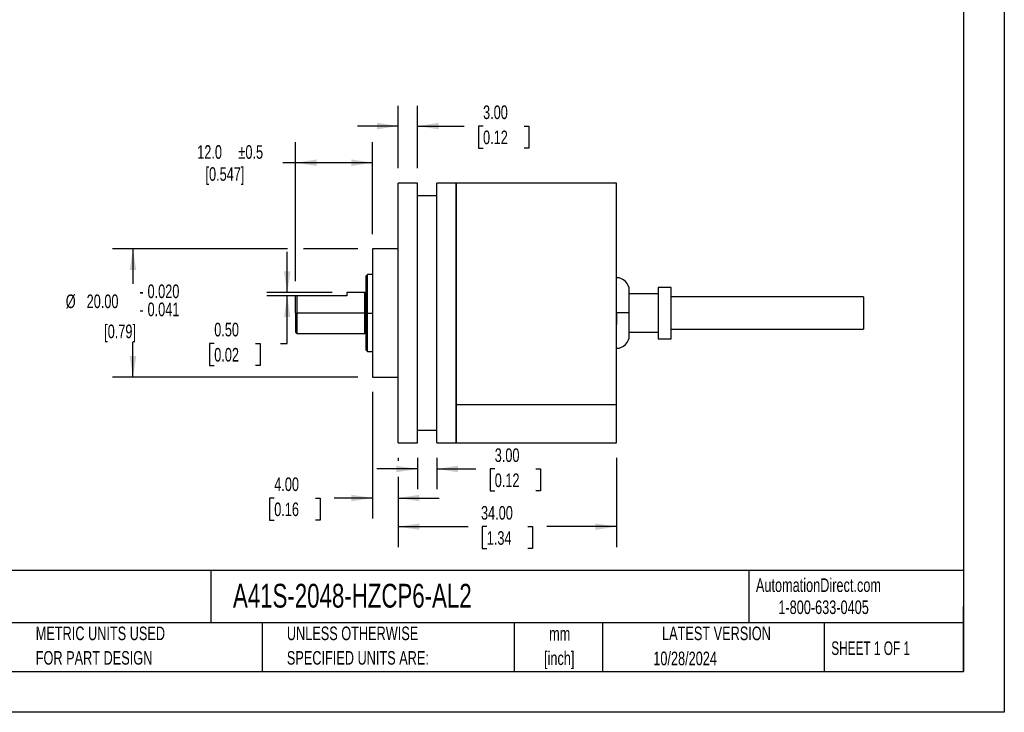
# Model space of a CAD drawing. Header units: millimetres. Extents: x 0 to 279, y 0 to 216.
# Tile 2 of 3: x 126 to 279, y 0 to 108. Entities that reach past the tile are written whole.
import ezdxf

# ---------------------------------------------------------------- set-up
doc = ezdxf.new("R2010")
doc.units = ezdxf.units.MM
doc.linetypes.add('CENTERX2', pattern=[20.32, 12.7, -2.54, 2.54, -2.54])
doc.layers.add('DIMENSIONS', color=140, linetype='Continuous', lineweight=25)
doc.layers.add('TEXT', color=140, linetype='Continuous', lineweight=25)
doc.styles.add('SLDTEXTSTYLE0', font='TXT', dxfattribs={"width": 0.7})
doc.styles.add('SLDTEXTSTYLE1', font='TXT', dxfattribs={"width": 0.65})
doc.dimstyles.new('SLDDIMSTYLE5', dxfattribs={"dimtxt": 2.158008, "dimasz": 3.302, "dimexe": 0, "dimexo": 0.0625, "dimgap": 0.539502, "dimtad": 0, "dimtih": 1, "dimtoh": 1, "dimdec": 1, "dimrnd": 1e-09, "dimzin": 4, "dimdsep": 46, "dimtxsty": 'SLDTEXTSTYLE0', "dimsah": 1, "dimcen": 0.09, "dimadec": 0, "dimazin": 1, "dimtol": 1, "dimtp": 0.5, "dimtm": 0.5, "dimtfac": 1, "dimtdec": 1, "dimtofl": 0, "dimtmove": 0, "dimatfit": 3, "dimfxl": 0, "dimfrac": 2, "dimtolj": 1, "dimarcsym": 0})
doc.dimstyles.new('SLDDIMSTYLE6', dxfattribs={"dimtxt": 2.158008, "dimasz": 3.302, "dimexe": 0, "dimexo": 0.0625, "dimgap": 0.539502, "dimtad": 0, "dimtih": 1, "dimtoh": 1, "dimrnd": 1e-09, "dimzin": 4, "dimdsep": 46, "dimtxsty": 'SLDTEXTSTYLE0', "dimsah": 1, "dimcen": 0.09, "dimadec": 0, "dimazin": 1, "dimtfac": 1, "dimtofl": 0, "dimtmove": 0, "dimatfit": 3, "dimfxl": 0, "dimfrac": 2, "dimtolj": 1, "dimtzin": 12, "dimarcsym": 0})
doc.dimstyles.new('SLDDIMSTYLE7', dxfattribs={"dimtxt": 2.158008, "dimasz": 3.302, "dimexe": 0, "dimexo": 0.0625, "dimgap": 0.539502, "dimtad": 0, "dimtih": 1, "dimtoh": 1, "dimrnd": 1e-09, "dimzin": 4, "dimdsep": 46, "dimtxsty": 'SLDTEXTSTYLE0', "dimsah": 1, "dimcen": 0.09, "dimadec": 0, "dimazin": 1, "dimtol": 1, "dimtp": -0.02, "dimtm": 0.041, "dimtfac": 1, "dimtdec": 3, "dimtofl": 0, "dimtmove": 0, "dimatfit": 3, "dimfxl": 0, "dimfrac": 2, "dimtolj": 1, "dimtzin": 0, "dimarcsym": 0})
doc.dimstyles.new('SLDDIMSTYLE8', dxfattribs={"dimtxt": 2.158008, "dimasz": 3.302, "dimexe": 0, "dimexo": 0.0625, "dimgap": 0.539502, "dimtad": 0, "dimtih": 1, "dimtoh": 1, "dimrnd": 1e-09, "dimzin": 4, "dimdsep": 46, "dimtxsty": 'SLDTEXTSTYLE0', "dimsah": 1, "dimcen": 0.09, "dimadec": 0, "dimazin": 1, "dimtfac": 1, "dimtmove": 0, "dimatfit": 0, "dimfxl": 0, "dimfrac": 2, "dimtolj": 1, "dimtzin": 12, "dimarcsym": 0})
doc.dimstyles.new('SLDDIMSTYLE9', dxfattribs={"dimtxt": 2.158008, "dimasz": 3.302, "dimexe": 0, "dimexo": 0.0625, "dimgap": 0.539502, "dimtad": 0, "dimtih": 1, "dimtoh": 1, "dimrnd": 1e-09, "dimzin": 0, "dimdsep": 46, "dimtxsty": 'SLDTEXTSTYLE0', "dimsah": 1, "dimcen": 0.09, "dimadec": 0, "dimazin": 0, "dimtfac": 1, "dimtmove": 0, "dimatfit": 0, "dimfxl": 0, "dimfrac": 2, "dimtolj": 1, "dimtzin": 12, "dimarcsym": 0})

# ---------------------------------------------------------------- blocks, each defined once
blk = doc.blocks.new('SW_NOTE_0')
at = {"layer": 'TEXT', "color": 0, "linetype": 'CENTERX2', "lineweight": 18, "char_height": 1.41851, "attachment_point": 1, "style": 'SLDTEXTSTYLE0'}
for s, insert in [('LIKA ELECTRONIC A41 SERIES INCREMENTAL (QUADRATURE) ROTARY ENCODER, MEDIUM DUTY, 5-30 VDC, AXIAL EXIT, UNIVERSAL (LINE DRIVER', (0, 1.83)), ('OR NPN/PNP OPEN COLLECTOR) OUTPUT, 2048 PPR, 1/4IN SOLID SHAFT, 41mm DIAMETER BODY, IP64, 6.5FT/2M CABLE LENGTH, PIGTAIL', (0, -0.84))]:
    blk.add_mtext(s, dxfattribs=dict(at, insert=insert))
blk = doc.blocks.new('SW_NOTE_0_1')
at = {"layer": 'TEXT', "color": 0, "linetype": 'CENTERX2', "lineweight": 18, "char_height": 2.117, "attachment_point": 2, "style": 'SLDTEXTSTYLE0'}
for s, insert in [('mm', (2.84, 2.73)), ('[inch]', (2.76, -1.09))]:
    blk.add_mtext(s, dxfattribs=dict(at, insert=insert))
blk = doc.blocks.new('SW_NOTE_0_2')
at = {"layer": 'TEXT', "color": 0, "linetype": 'CENTERX2', "lineweight": 18, "char_height": 2.1167, "attachment_point": 1, "style": 'SLDTEXTSTYLE0'}
for s, insert in [('UNLESS OTHERWISE', (0, 2.73)), ('SPECIFIED UNITS ARE:', (0, -1.09))]:
    blk.add_mtext(s, dxfattribs=dict(at, insert=insert))
blk = doc.blocks.new('SW_NOTE_0_6')
at = {"layer": 'TEXT', "color": 0, "linetype": 'CENTERX2', "lineweight": 18, "char_height": 2.1167, "attachment_point": 1, "style": 'SLDTEXTSTYLE0'}
for s, insert in [('METRIC UNITS USED', (0, 2.73)), ('FOR PART DESIGN', (0, -1.09))]:
    blk.add_mtext(s, dxfattribs=dict(at, insert=insert))
blk = doc.blocks.new('_D_11')
at = {"layer": 'DIMENSIONS'}
for p, q in [((168.97, 67.21), (168.97, 88.84)), ((180.97, 74.54), (180.97, 88.84)), ((168.97, 85.66), (166.98, 85.66)), ((180.97, 85.66), (168.97, 85.66))]:
    blk.add_line(p, q, dxfattribs=at)
for points in [[(168.97, 85.66), (172.27, 85.15), (172.27, 86.17)], [(180.97, 85.66), (177.66, 86.17), (177.66, 85.15)]]:
    blk.add_solid(points, dxfattribs=at)
at = {"layer": 'DIMENSIONS', "char_height": 2.117, "attachment_point": 1, "style": 'SLDTEXTSTYLE0'}
for s, insert in [('12.0', (153.64, 88.39)), ('±0.5', (160.06, 88.39)), ('[0.547]', (154.93, 84.96))]:
    blk.add_mtext(s, dxfattribs=dict(at, insert=insert))
blk = doc.blocks.new('_D_12')
at = {"layer": 'DIMENSIONS'}
for p, q in [((184.97, 39.69), (184.97, 39.18)), ((218.97, 39.69), (218.97, 25.76)), ((184.97, 36.68), (184.97, 25.76)), ((184.97, 28.94), (195.84, 28.94)), ((198.76, 28.94), (198.04, 28.94)), ((198.04, 28.94), (198.04, 25.51)), ((205.17, 28.94), (205.9, 28.94)), ((205.9, 28.94), (205.9, 25.51)), ((218.97, 28.94), (208.1, 28.94)), ((198.04, 25.51), (198.76, 25.51)), ((205.9, 25.51), (205.17, 25.51))]:
    blk.add_line(p, q, dxfattribs=at)
for points in [[(184.97, 28.94), (188.27, 28.43), (188.27, 29.44)], [(218.97, 28.94), (215.66, 29.44), (215.66, 28.43)]]:
    blk.add_solid(points, dxfattribs=at)
at = {"layer": 'DIMENSIONS', "char_height": 2.117, "attachment_point": 1, "style": 'SLDTEXTSTYLE0'}
for s, insert in [('34.00', (197.86, 32.15)), ('1.34', (198.76, 28.23))]:
    blk.add_mtext(s, dxfattribs=dict(at, insert=insert))
blk = doc.blocks.new('_D_13')
at = {"layer": 'DIMENSIONS'}
for p, q in [((167.72, 72.24), (140.46, 72.24)), ((143.63, 72.24), (143.63, 66.77)), ((178.67, 72.24), (170.22, 72.24)), ((143.63, 52.24), (143.63, 57.7)), ((178.67, 52.24), (140.46, 52.24))]:
    blk.add_line(p, q, dxfattribs=at)
for points in [[(143.63, 72.24), (143.12, 68.93), (144.14, 68.93)], [(143.63, 52.24), (144.14, 55.54), (143.12, 55.54)]]:
    blk.add_solid(points, dxfattribs=at)
at = {"layer": 'DIMENSIONS', "attachment_point": 1, "style": 'SLDTEXTSTYLE0'}
for s, insert, char_height in [('0.020', (145.9, 66.68), 2.117), ('%%c', (133.15, 65.12), 2.117), ('20.00', (136.41, 65.12), 2.117), ('-', (144.62, 66.68), 2.12), ('0.041', (145.9, 63.86), 2.117), ('-', (144.62, 63.86), 2.12), ('[0.79]', (139.14, 60.43), 2.117)]:
    blk.add_mtext(s, dxfattribs=dict(at, insert=insert, char_height=char_height))
blk = doc.blocks.new('_D_14')
at = {"layer": 'DIMENSIONS'}
for p, q in [((180.97, 49.94), (180.97, 30.22)), ((184.97, 39.69), (184.97, 39.18)), ((184.97, 36.68), (184.97, 30.22)), ((165.64, 33.4), (164.92, 33.4)), ((164.92, 33.4), (164.92, 29.97)), ((172.06, 33.4), (172.78, 33.4)), ((172.78, 33.4), (172.78, 29.97)), ((180.97, 33.4), (174.98, 33.4)), ((184.97, 33.4), (191.32, 33.4)), ((164.92, 29.97), (165.64, 29.97)), ((172.78, 29.97), (172.06, 29.97))]:
    blk.add_line(p, q, dxfattribs=at)
for points in [[(180.97, 33.4), (177.66, 33.91), (177.66, 32.89)], [(184.97, 33.4), (188.27, 32.89), (188.27, 33.91)]]:
    blk.add_solid(points, dxfattribs=at)
at = {"layer": 'DIMENSIONS', "char_height": 2.117, "attachment_point": 1, "style": 'SLDTEXTSTYLE0'}
for s, insert in [('4.00', (165.64, 36.61)), ('0.16', (165.64, 32.7))]:
    blk.add_mtext(s, dxfattribs=dict(at, insert=insert))
blk = doc.blocks.new('_D_15')
at = {"layer": 'DIMENSIONS'}
for p, q in [((184.97, 84.79), (184.97, 94.54)), ((187.97, 84.79), (187.97, 94.54)), ((184.97, 91.37), (178.62, 91.37)), ((187.97, 91.37), (195.26, 91.37)), ((198.18, 91.37), (197.46, 91.37)), ((197.46, 91.37), (197.46, 87.94)), ((204.6, 91.37), (205.32, 91.37)), ((205.32, 91.37), (205.32, 87.94)), ((197.46, 87.94), (198.18, 87.94)), ((205.32, 87.94), (204.6, 87.94))]:
    blk.add_line(p, q, dxfattribs=at)
for points in [[(184.97, 91.37), (181.66, 91.88), (181.66, 90.86)], [(187.97, 91.37), (191.27, 90.86), (191.27, 91.88)]]:
    blk.add_solid(points, dxfattribs=at)
at = {"layer": 'DIMENSIONS', "char_height": 2.117, "attachment_point": 1, "style": 'SLDTEXTSTYLE0'}
for s, insert in [('3.00', (198.18, 94.58)), ('0.12', (198.18, 90.67))]:
    blk.add_mtext(s, dxfattribs=dict(at, insert=insert))
blk = doc.blocks.new('_D_16')
at = {"layer": 'DIMENSIONS'}
for p, q in [((187.97, 39.69), (187.97, 34.76)), ((190.97, 39.69), (190.97, 34.76)), ((187.97, 37.93), (181.62, 37.93)), ((190.97, 37.93), (197.07, 37.93)), ((200, 37.93), (199.27, 37.93)), ((199.27, 37.93), (199.27, 34.5)), ((206.41, 37.93), (207.13, 37.93)), ((207.13, 37.93), (207.13, 34.5)), ((199.27, 34.5), (200, 34.5)), ((207.13, 34.5), (206.41, 34.5))]:
    blk.add_line(p, q, dxfattribs=at)
for points in [[(187.97, 37.93), (184.66, 38.44), (184.66, 37.42)], [(190.97, 37.93), (194.27, 37.42), (194.27, 38.44)]]:
    blk.add_solid(points, dxfattribs=at)
at = {"layer": 'DIMENSIONS', "char_height": 2.117, "attachment_point": 1, "style": 'SLDTEXTSTYLE0'}
for s, insert in [('3.00', (200, 41.14)), ('0.12', (200, 37.23))]:
    blk.add_mtext(s, dxfattribs=dict(at, insert=insert))
blk = doc.blocks.new('_D_17')
at = {"layer": 'DIMENSIONS'}
for p, q in [((167.67, 65.41), (167.67, 71.76)), ((174.67, 65.41), (164.49, 65.41)), ((174.67, 64.91), (164.49, 64.91)), ((167.67, 57.49), (167.67, 64.91)), ((156.29, 57.49), (155.57, 57.49)), ((155.57, 57.49), (155.57, 54.06)), ((162.71, 57.49), (163.43, 57.49)), ((163.43, 57.49), (163.43, 54.06)), ((166.6, 57.49), (167.67, 57.49)), ((155.57, 54.06), (156.29, 54.06)), ((163.43, 54.06), (162.71, 54.06))]:
    blk.add_line(p, q, dxfattribs=at)
for points in [[(167.67, 65.41), (168.17, 68.71), (167.16, 68.71)], [(167.67, 64.91), (167.16, 61.61), (168.17, 61.61)]]:
    blk.add_solid(points, dxfattribs=at)
at = {"layer": 'DIMENSIONS', "char_height": 2.117, "attachment_point": 1, "style": 'SLDTEXTSTYLE0'}
for s, insert in [('0.50', (156.29, 60.71)), ('0.02', (156.29, 56.79))]:
    blk.add_mtext(s, dxfattribs=dict(at, insert=insert))

msp = doc.modelspace()

# ---------------------------------------------------------------- linework, layer by layer
at = {"color": 7, "linetype": 'Continuous'}
for p, q in [((279.40247, 215.90267), (279.40247, 0.00267)), ((279.40247, 0.00267), (0.00247, 0.00267))]:
    msp.add_line(p, q, dxfattribs=at)
for p, q in [((187.96623, 82.48698), (184.96623, 82.48698)), ((184.96623, 41.98698), (184.96623, 82.48698)), ((187.96623, 41.98698), (187.96623, 82.48698)), ((193.96623, 82.48698), (190.96623, 82.48698)), ((190.96623, 41.98698), (190.96623, 82.48698)), ((218.96623, 82.48698), (193.96623, 82.48698)), ((193.96623, 41.98698), (193.96623, 82.48698)), ((193.96623, 82.48698), (193.96623, 47.91807)), ((218.96623, 47.91807), (218.96623, 82.48698)), ((190.96623, 80.48698), (187.96623, 80.48698)), ((184.96623, 72.23698), (180.96623, 72.23698)), ((180.96623, 72.23698), (180.96623, 52.23698)), ((180.16623, 68.23698), (179.96623, 68.03698)), ((179.96623, 62.23698), (179.96623, 68.03698)), ((180.96623, 68.23698), (180.16623, 68.23698)), ((180.16623, 62.23698), (180.16623, 68.23698)), ((227.46623, 66.23698), (225.46623, 66.23698)), ((225.46623, 66.23698), (225.46623, 58.23698)), ((227.46623, 58.23698), (227.46623, 66.23698)), ((168.96623, 62.23698), (168.96623, 64.91198)), ((169.16623, 64.91198), (168.96623, 64.91198)), ((169.16623, 64.91198), (169.16623, 62.23698)), ((176.96623, 64.91198), (169.16623, 64.91198)), ((179.76623, 65.41198), (176.96623, 65.41198)), ((176.96623, 65.41198), (176.96623, 64.91198)), ((179.76623, 65.41159), (179.76623, 65.41198)), ((179.76623, 62.23698), (179.76623, 65.41159)), ((220.96623, 62.2643), (220.96623, 65.73698)), ((225.46623, 65.23698), (220.96623, 65.23698)), ((257.46623, 64.73698), (227.46623, 64.73698)), ((257.46623, 64.73698), (257.46623, 61.27936)), ((168.96623, 62.23698), (168.96623, 59.26198)), ((168.96623, 62.23698), (169.16623, 62.23698)), ((169.16623, 62.23698), (169.16623, 59.06198)), ((179.76623, 62.23698), (169.16623, 62.23698)), ((179.76623, 59.06198), (179.76623, 62.23698)), ((179.96623, 56.43698), (179.96623, 62.23698)), ((179.96623, 62.23698), (180.16623, 62.23698)), ((180.16623, 56.23698), (180.16623, 62.23698)), ((180.16623, 62.23698), (180.96623, 62.23698)), ((218.96623, 62.23698), (218.96623, 60.45778)), ((220.96623, 62.23698), (220.96623, 62.2643)), ((220.96623, 58.73698), (220.96623, 62.23698)), ((257.46623, 61.27936), (257.46623, 59.73698)), ((168.96623, 59.26198), (169.16623, 59.06198)), ((169.16623, 59.06198), (179.76623, 59.06198)), ((220.96623, 59.23698), (225.46623, 59.23698)), ((227.46623, 59.73698), (257.46623, 59.73698)), ((225.46623, 58.23698), (227.46623, 58.23698)), ((179.96623, 56.43698), (180.16623, 56.23698)), ((180.16623, 56.23698), (180.96623, 56.23698)), ((180.96623, 52.23698), (184.96623, 52.23698)), ((218.96623, 47.91807), (193.96623, 47.91807)), ((193.96623, 47.91807), (193.96623, 41.98698)), ((218.96623, 41.98698), (218.96623, 47.91807)), ((187.96623, 43.98698), (190.96623, 43.98698)), ((184.96623, 41.98698), (187.96623, 41.98698)), ((190.96623, 41.98698), (193.96623, 41.98698)), ((193.96623, 41.98698), (218.96623, 41.98698))]:
    msp.add_line(p, q)
for centre, radius, start, end in [((218.96623, 65.73698), 2, 0.0000503, 90), ((179.76623, 65.61198), 0.2, 270, 360), ((179.76624, 65.61158), 0.19999, 269.9964909, 359.9974261), ((219.4662, -1.80008), 64.08193, 88.6586972, 90.4470281), ((179.76623, 58.86198), 0.2, 360, 90), ((218.96623, 58.73698), 2, 270, 359.9998993)]:
    msp.add_arc(centre, radius, start, end)
at = {"layer": 'TEXT'}
for p, q in [((273.05, 209.55), (273.05, 6.35)), ((273.05, 22.12611), (6.35, 22.12611)), ((155.7589, 22.12611), (155.7589, 13.97)), ((239.57538, 22.12611), (239.57538, 13.97)), ((273.05, 6.35), (273.05, 16.51)), ((273.05, 13.97), (6.35, 13.97)), ((163.78018, 13.97), (163.78018, 6.35)), ((203.0243, 13.97), (203.0243, 6.35)), ((216.8121, 13.97), (216.8121, 6.35)), ((251.34875, 13.97), (251.34875, 6.35)), ((6.35, 6.35), (273.05, 6.35))]:
    msp.add_line(p, q, dxfattribs=at)

# ---------------------------------------------------------------- block references
at = {"layer": 'TEXT', "linetype": 'CENTERX2', "lineweight": 18}
for name, p in [('SW_NOTE_0', (7.74777, 18.331)), ('SW_NOTE_0_6', (128.47837, 10.63547)), ('SW_NOTE_0_2', (167.60791, 10.63547)), ('SW_NOTE_0_1', (207.2861, 10.58116))]:
    msp.add_blockref(name, p, dxfattribs=at)

# ---------------------------------------------------------------- texts
for s, insert, char_height, attachment_point, style in [('A41S-2048-HZCP6-AL2', (159.20772, 20.02831), 3.7041667, 1, 'SLDTEXTSTYLE0'), ('AutomationDirect.com', (240.69496, 20.87653), 2.1166667, 1, 'SLDTEXTSTYLE0'), ('1-800-633-0405', (244.19158, 17.43702), 2.1166667, 1, 'SLDTEXTSTYLE0'), ('LATEST VERSION', (234.55213, 13.36399), 2.1166667, 2, 'SLDTEXTSTYLE0'), ('SHEET 1 OF 1', (252.44129, 11.05149), 2.1166667, 1, 'SLDTEXTSTYLE1'), ('10/28/2024', (229.66377, 9.45893), 2.116667, 2, 'SLDTEXTSTYLE0')]:
    msp.add_mtext(s, dxfattribs=dict(at, insert=insert, char_height=char_height, attachment_point=attachment_point, style=style))

# ---------------------------------------------------------------- dimensions: what is measured, and where the dimension line sits
at = {"layer": 'DIMENSIONS'}
for base, p1, p2, dimstyle, picture, middle in [((187.96623, 91.36708), (184.96623, 82.48698), (187.96623, 82.48698), 'SLDDIMSTYLE8', '_D_15', (201.39122, 91.36708)), ((180.96623, 33.39984), (184.96623, 41.98698), (180.96623, 52.23698), 'SLDDIMSTYLE8', '_D_14', (168.84922, 33.39984)), ((190.96623, 37.93007), (187.96623, 41.98698), (190.96623, 41.98698), 'SLDDIMSTYLE8', '_D_16', (203.20279, 37.93007)), ((184.96623, 28.93586), (218.96623, 41.98698), (184.96623, 41.98698), 'SLDDIMSTYLE6', '_D_12', (201.96623, 28.93586))]:
    dim = msp.add_linear_dim(base=base, p1=p1, p2=p2, dimstyle=dimstyle, dxfattribs=at)
    dim.commit()
    dim.dimension.update_dxf_attribs({"geometry": picture, "text_midpoint": middle, "dimtype": 160})
dim = msp.add_linear_dim(base=(180.96623, 85.66054), p1=(168.96623, 64.91198), p2=(180.96623, 72.23698), text='<>\\P[0.547]', dimstyle='SLDDIMSTYLE5', dxfattribs=at)
dim.commit()
dim.dimension.update_dxf_attribs({"geometry": '_D_11', "text_midpoint": (160.31271, 85.66054), "dimtype": 160})
dim = msp.add_linear_dim(base=(143.6314, 52.23698), p1=(180.96623, 72.23698), p2=(180.96623, 52.23698), angle=90, text='%%c<>\\P[0.79]', dimstyle='SLDDIMSTYLE7', dxfattribs=at)
dim.commit()
dim.dimension.update_dxf_attribs({"geometry": '_D_13', "text_midpoint": (143.6314, 62.23698), "dimtype": 160})
dim = msp.add_linear_dim(base=(167.66556, 65.41198), p1=(176.96623, 64.91198), p2=(176.96623, 65.41198), angle=90, dimstyle='SLDDIMSTYLE9', dxfattribs=at)
dim.commit()
dim.dimension.update_dxf_attribs({"geometry": '_D_17', "text_midpoint": (167.66556, 57.49426), "dimtype": 160})

doc.saveas('drawing.dxf')
